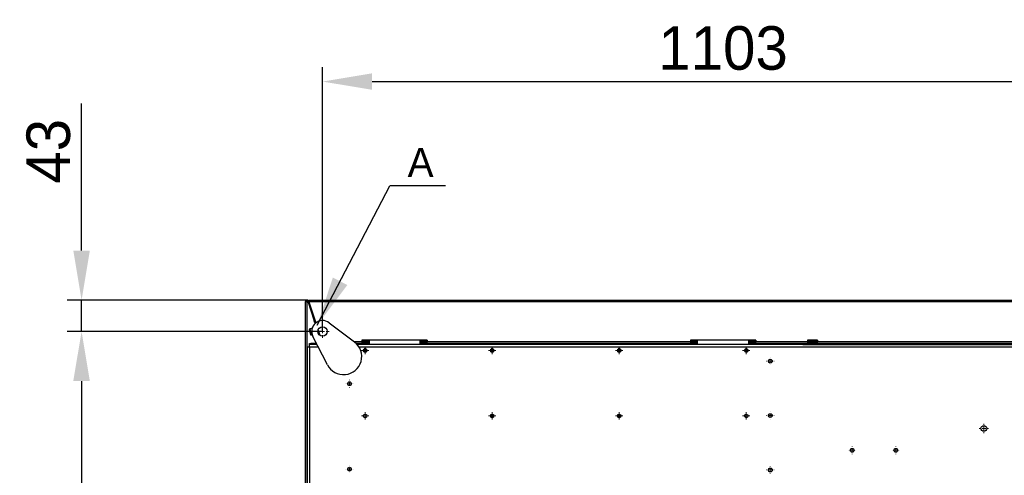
# Model space of a CAD drawing. Header units: millimetres. Extents: x 0 to 39025, y -31299 to 8400.
# Tile 62 of 209: x 14330 to 15686, y -26712 to -26084. Entities that reach past the tile are written whole.
import ezdxf

# ---------------------------------------------------------------- set-up
doc = ezdxf.new("R2010")
doc.units = ezdxf.units.MM
doc.header["$PDSIZE"] = -1
doc.layers.add('ANOTACIJE', color=7, linetype='Continuous')
doc.layers.add('DIMENZIJE', color=4, linetype='Continuous')
doc.styles.add('SLDTEXTSTYLE1', font='Montserrat-Regular.ttf')
doc.styles.add('SLDTEXTSTYLE6', font='txt')
doc.styles.get("Standard").update_dxf_attribs({"font": 'Montserrat-Regular.ttf'})
doc.dimstyles.new('SLDDIMSTYLE0', dxfattribs={"dimtxt": 3, "dimasz": 3.414889, "dimexe": 0, "dimexo": 0.0625, "dimgap": 0.75, "dimtad": 1, "dimdec": 0, "dimlfac": 20, "dimrnd": 1e-09, "dimzin": 12, "dimdsep": 46, "dimtxsty": 'SLDTEXTSTYLE6', "dimsah": 1, "dimcen": 0.09, "dimadec": 0, "dimazin": 3, "dimtfac": 1, "dimtdec": 0, "dimtofl": 0, "dimtmove": 0, "dimatfit": 3, "dimfxl": 1, "dimfrac": 2, "dimtolj": 1, "dimtzin": 12, "dimarcsym": 0})
doc.dimstyles.new('SLDDIMSTYLE3', dxfattribs={"dimtxt": 0.18, "dimasz": 3.414889, "dimexe": 0, "dimexo": 0.0625, "dimgap": 0, "dimtad": 0, "dimtih": 1, "dimtoh": 1, "dimdec": 0, "dimrnd": 1e-09, "dimzin": 0, "dimdsep": 46, "dimtxsty": 'Standard', "dimsah": 1, "dimcen": 0.09, "dimadec": 0, "dimazin": 0, "dimtfac": 3.414889, "dimtdec": 0, "dimtofl": 0, "dimtmove": 0, "dimatfit": 3, "dimfxl": 1, "dimfrac": 2, "dimtolj": 1, "dimtzin": 0, "dimarcsym": 0})

# ---------------------------------------------------------------- blocks, each defined once
blk = doc.blocks.new('SW_CENTERMARKSYMBOL_40')
at = {"color": 0, "linetype": 'Continuous', "lineweight": 18}
for p, q in [((-2.5, 0), (-4.5, 0)), ((0, 0), (-1.25, 0)), ((0, 2.5), (0, 4.5)), ((0, 0), (0, 1.25)), ((0, 0), (0, -1.25)), ((0, 0), (1.25, 0)), ((2.5, 0), (4.5, 0)), ((0, -2.5), (0, -4.5))]:
    blk.add_line(p, q, dxfattribs=at)
blk = doc.blocks.new('SW_CENTERMARKSYMBOL_44')
at = {"color": 0, "linetype": 'Continuous', "lineweight": 18}
for p, q in [((-2.5, 0), (-3.25, 0)), ((0, 0), (-1.25, 0)), ((0, 2.5), (0, 3.25)), ((0, 0), (0, 1.25)), ((0, 0), (0, -1.25)), ((0, 0), (1.25, 0)), ((2.5, 0), (3.25, 0)), ((0, -2.5), (0, -3.25))]:
    blk.add_line(p, q, dxfattribs=at)
blk = doc.blocks.new('SW_CENTERMARKSYMBOL_48')
at = {"color": 0, "linetype": 'Continuous', "lineweight": 18}
for p, q in [((-2.5, 0), (-2.55, 0)), ((0, 0), (-1.25, 0)), ((0, 2.5), (0, 2.55)), ((0, 0), (0, 1.25)), ((0, 0), (0, -1.25)), ((0, 0), (1.25, 0)), ((2.5, 0), (2.55, 0)), ((0, -2.5), (0, -2.55))]:
    blk.add_line(p, q, dxfattribs=at)
blk = doc.blocks.new('SW_CENTERMARKSYMBOL_49')
at = {"color": 0, "linetype": 'Continuous', "lineweight": 18}
for p, q in [((-2.5, 0), (-2.55, 0)), ((0, 0), (-1.25, 0)), ((0, 2.5), (0, 2.55)), ((0, 0), (0, 1.25)), ((0, 0), (0, -1.25)), ((0, 0), (1.25, 0)), ((2.5, 0), (2.55, 0)), ((0, -2.5), (0, -2.55))]:
    blk.add_line(p, q, dxfattribs=at)
blk = doc.blocks.new('SW_CENTERMARKSYMBOL_50')
at = {"color": 0, "linetype": 'Continuous', "lineweight": 18}
for p, q in [((-2.5, 0), (-2.55, 0)), ((0, 0), (-1.25, 0)), ((0, 2.5), (0, 2.55)), ((0, 0), (0, 1.25)), ((0, 0), (0, -1.25)), ((0, 0), (1.25, 0)), ((2.5, 0), (2.55, 0)), ((0, -2.5), (0, -2.55))]:
    blk.add_line(p, q, dxfattribs=at)
blk = doc.blocks.new('SW_CENTERMARKSYMBOL_55')
at = {"color": 0, "linetype": 'Continuous', "lineweight": 18}
for p, q in [((-2.5, 0), (-2.55, 0)), ((0, 0), (-1.25, 0)), ((0, 2.5), (0, 2.55)), ((0, 0), (0, 1.25)), ((0, 0), (0, -1.25)), ((0, 0), (1.25, 0)), ((2.5, 0), (2.55, 0)), ((0, -2.5), (0, -2.55))]:
    blk.add_line(p, q, dxfattribs=at)
blk = doc.blocks.new('SW_CENTERMARKSYMBOL_56')
at = {"color": 0, "linetype": 'Continuous', "lineweight": 18}
for p, q in [((-2.5, 0), (-2.55, 0)), ((0, 0), (-1.25, 0)), ((0, 2.5), (0, 2.55)), ((0, 0), (0, 1.25)), ((0, 0), (0, -1.25)), ((0, 0), (1.25, 0)), ((2.5, 0), (2.55, 0)), ((0, -2.5), (0, -2.55))]:
    blk.add_line(p, q, dxfattribs=at)
blk = doc.blocks.new('SW_CENTERMARKSYMBOL_69')
at = {"color": 0, "linetype": 'Continuous', "lineweight": 18}
for p, q in [((-2.5, 0), (-2.55, 0)), ((0, 0), (-1.25, 0)), ((0, 2.5), (0, 2.55)), ((0, 0), (0, 1.25)), ((0, 0), (0, -1.25)), ((0, 0), (1.25, 0)), ((2.5, 0), (2.55, 0)), ((0, -2.5), (0, -2.55))]:
    blk.add_line(p, q, dxfattribs=at)
blk = doc.blocks.new('SW_CENTERMARKSYMBOL_73')
at = {"color": 0, "linetype": 'Continuous', "lineweight": 18}
for p, q in [((-2.5, 0), (-2.55, 0)), ((0, 0), (-1.25, 0)), ((0, 2.5), (0, 2.55)), ((0, 0), (0, 1.25)), ((0, 0), (0, -1.25)), ((0, 0), (1.25, 0)), ((2.5, 0), (2.55, 0)), ((0, -2.5), (0, -2.55))]:
    blk.add_line(p, q, dxfattribs=at)
blk = doc.blocks.new('SW_CENTERMARKSYMBOL_86')
at = {"color": 0, "linetype": 'Continuous', "lineweight": 18}
for p, q in [((-1.25, 0), (-2.5, 0)), ((0, 0), (-1.25, 0)), ((0, 1.25), (0, 2.5)), ((0, 0), (0, 1.25)), ((0, 0), (0, -1.25)), ((0, 0), (1.25, 0)), ((1.25, 0), (2.5, 0)), ((0, -1.25), (0, -2.5))]:
    blk.add_line(p, q, dxfattribs=at)
blk = doc.blocks.new('SW_CENTERMARKSYMBOL_87')
at = {"color": 0, "linetype": 'Continuous', "lineweight": 18}
for p, q in [((-1.25, 0), (-2.5, 0)), ((0, 0), (-1.25, 0)), ((0, 1.25), (0, 2.5)), ((0, 0), (0, 1.25)), ((0, 0), (0, -1.25)), ((0, 0), (1.25, 0)), ((1.25, 0), (2.5, 0)), ((0, -1.25), (0, -2.5))]:
    blk.add_line(p, q, dxfattribs=at)
blk = doc.blocks.new('SW_CENTERMARKSYMBOL_88')
at = {"color": 0, "linetype": 'Continuous', "lineweight": 18}
for p, q in [((-1.25, 0), (-2.5, 0)), ((0, 0), (-1.25, 0)), ((0, 1.25), (0, 2.5)), ((0, 0), (0, 1.25)), ((0, 0), (0, -1.25)), ((0, 0), (1.25, 0)), ((1.25, 0), (2.5, 0)), ((0, -1.25), (0, -2.5))]:
    blk.add_line(p, q, dxfattribs=at)
blk = doc.blocks.new('SW_CENTERMARKSYMBOL_89')
at = {"color": 0, "linetype": 'Continuous', "lineweight": 18}
for p, q in [((-1.25, 0), (-2.5, 0)), ((0, 0), (-1.25, 0)), ((0, 1.25), (0, 2.5)), ((0, 0), (0, 1.25)), ((0, 0), (0, -1.25)), ((0, 0), (1.25, 0)), ((1.25, 0), (2.5, 0)), ((0, -1.25), (0, -2.5))]:
    blk.add_line(p, q, dxfattribs=at)
blk = doc.blocks.new('SW_CENTERMARKSYMBOL_90')
at = {"color": 0, "linetype": 'Continuous', "lineweight": 18}
for p, q in [((-1.25, 0), (-2.5, 0)), ((0, 0), (-1.25, 0)), ((0, 1.25), (0, 2.5)), ((0, 0), (0, 1.25)), ((0, 0), (0, -1.25)), ((0, 0), (1.25, 0)), ((1.25, 0), (2.5, 0)), ((0, -1.25), (0, -2.5))]:
    blk.add_line(p, q, dxfattribs=at)
blk = doc.blocks.new('SW_CENTERMARKSYMBOL_91')
at = {"color": 0, "linetype": 'Continuous', "lineweight": 18}
for p, q in [((-1.25, 0), (-2.5, 0)), ((0, 0), (-1.25, 0)), ((0, 1.25), (0, 2.5)), ((0, 0), (0, 1.25)), ((0, 0), (0, -1.25)), ((0, 0), (1.25, 0)), ((1.25, 0), (2.5, 0)), ((0, -1.25), (0, -2.5))]:
    blk.add_line(p, q, dxfattribs=at)
blk = doc.blocks.new('SW_CENTERMARKSYMBOL_92')
at = {"color": 0, "linetype": 'Continuous', "lineweight": 18}
for p, q in [((-1.25, 0), (-2.5, 0)), ((0, 0), (-1.25, 0)), ((0, 1.25), (0, 2.5)), ((0, 0), (0, 1.25)), ((0, 0), (0, -1.25)), ((0, 0), (1.25, 0)), ((1.25, 0), (2.5, 0)), ((0, -1.25), (0, -2.5))]:
    blk.add_line(p, q, dxfattribs=at)
blk = doc.blocks.new('SW_CENTERMARKSYMBOL_93')
at = {"color": 0, "linetype": 'Continuous', "lineweight": 18}
for p, q in [((-1.25, 0), (-2.5, 0)), ((0, 0), (-1.25, 0)), ((0, 1.25), (0, 2.5)), ((0, 0), (0, 1.25)), ((0, 0), (0, -1.25)), ((0, 0), (1.25, 0)), ((1.25, 0), (2.5, 0)), ((0, -1.25), (0, -2.5))]:
    blk.add_line(p, q, dxfattribs=at)
blk = doc.blocks.new('Adapt 2 S (spodaj)')
at = {"linetype": 'Continuous', "lineweight": 25}
for p, q in [((0, 97), (0, 713)), ((0, 713), (2.1, 713)), ((2, 713.3), (2.9, 713.4)), ((2.9, 713.4), (2, 713.3)), ((2, 713.3), (2, 713.3)), ((2, 713), (2, 713.3)), ((2.1, 101.2), (2.1, 713)), ((3, 713.3), (3.9, 713.6)), ((3, 713.3), (11.7, 686.3)), ((3.9, 713.6), (12.7, 686.6)), ((3.9, 713.6), (3.9, 713.6)), ((3.9, 713.6), (3.9, 713.6)), ((3.9, 713.6), (13.8, 683.3)), ((4.4, 712.1), (4.5, 712.1)), ((4.4, 712.1), (4.5, 712.1)), ((4.4, 712.1), (4.5, 712.1)), ((4.5, 715), (6.5, 715)), ((4.5, 715), (4.5, 712.9)), ((4.5, 712.9), (4.5, 712.1)), ((4.5, 712.1), (4.8, 711.8)), ((4.5, 712.1), (4.7, 712.1)), ((5, 711.3), (4.5, 711.7)), ((5, 711.2), (4.5, 711.7)), ((6.5, 713), (4.6, 712.4)), ((4.6, 712.4), (14, 683.5)), ((5.5, 712.9), (5.9, 712.9)), ((5.9, 712.8), (5.9, 712.8)), ((6.4, 714), (6.3, 713.8)), ((6.5, 715), (1143.5, 715)), ((6.5, 715), (6.5, 713)), ((6.5, 713), (1143.5, 713)), ((11.7, 686.3), (12.7, 686.6)), ((12.3, 684.4), (11.7, 686.3)), ((13.3, 684.7), (12.3, 684.4)), ((12.3, 684.4), (12.9, 682.6)), ((12.7, 686.6), (13.3, 684.7)), ((13.3, 684.7), (13.8, 683.3)), ((32.5, 683.8), (67.4, 657.3)), ((5.8, 675.4), (4.8, 674.3)), ((4.8, 674.3), (6.9, 667.7)), ((9.1, 676.5), (5.8, 675.4)), ((5.8, 675.4), (8.4, 667.4)), ((8.4, 667.4), (6.9, 667.7)), ((6.9, 667.7), (7, 667.2)), ((7, 667.2), (8.6, 666.9)), ((9, 667.6), (8.4, 667.4)), ((8.4, 667.4), (8.6, 666.9)), ((8.6, 666.9), (9.2, 667.1)), ((9.1, 676.4), (9.1, 676.5)), ((30.1, 625.9), (10.1, 665)), ((17, 673.2), (19.1, 667)), ((17, 673.2), (19.1, 667)), ((17.2, 673.7), (19.5, 666.6)), ((17.2, 673.7), (19.5, 666.6)), ((5.2, 653.9), (5.2, 655.4)), ((5.2, 655.4), (7.2, 655.4)), ((7.2, 653.9), (5.2, 653.9)), ((5.2, 650.8), (5.2, 653.6)), ((15.9, 653.6), (5.2, 653.6)), ((7.2, 655.4), (7.2, 653.9)), ((14.9, 655.4), (7.2, 655.4)), ((15.7, 653.9), (7.2, 653.9)), ((14.2, 656.8), (14.2, 656.3)), ((14.2, 655.4), (14.2, 656.3)), ((14.2, 656.3), (14.5, 656.3)), ((14.2, 653.6), (14.2, 653.9)), ((66.9, 657.7), (77.4, 657.7)), ((69.3, 655.7), (77.4, 655.7)), ((1078.7, 653.6), (71.3, 653.6)), ((167.4, 659.7), (77.4, 659.7)), ((77.4, 659.7), (77.4, 657.7)), ((77.4, 658.7), (87.4, 658.7)), ((77.4, 657.7), (77.4, 655.7)), ((77.4, 657.3), (87.4, 657.3)), ((87.4, 657.3), (77.4, 657.3)), ((77.4, 656.7), (87.4, 656.7)), ((77.4, 655.7), (87.4, 655.7)), ((87.4, 659.7), (87.4, 653.9)), ((157.4, 653.9), (87.4, 653.9)), ((87.4, 653.9), (87.4, 653.6)), ((157.4, 659.7), (157.4, 653.9)), ((157.4, 658.7), (167.4, 658.7)), ((157.4, 657.3), (167.4, 657.3)), ((167.4, 657.3), (157.4, 657.3)), ((157.4, 656.7), (167.4, 656.7)), ((157.4, 655.7), (167.4, 655.7)), ((157.4, 653.9), (157.4, 653.6)), ((167.4, 659.7), (167.4, 657.7)), ((167.4, 657.7), (530, 657.7)), ((167.4, 655.7), (167.4, 657.7)), ((167.4, 655.7), (530, 655.7)), ((620, 659.7), (530, 659.7)), ((530, 659.7), (530, 657.7)), ((530, 658.7), (540, 658.7)), ((530, 657.7), (530, 655.7)), ((530, 657.3), (540, 657.3)), ((540, 657.3), (530, 657.3)), ((530, 656.7), (540, 656.7)), ((530, 655.7), (540, 655.7)), ((540, 653.9), (540, 659.7)), ((610, 653.9), (540, 653.9)), ((540, 653.6), (540, 653.9)), ((610, 659.7), (610, 653.9)), ((610, 658.7), (620, 658.7)), ((610, 657.3), (620, 657.3)), ((620, 657.3), (610, 657.3)), ((610, 656.7), (620, 656.7)), ((610, 655.7), (620, 655.7)), ((610, 653.9), (610, 653.6)), ((620, 659.7), (620, 657.7)), ((620, 655.7), (620, 657.7)), ((620, 657.7), (691.1, 657.7)), ((620, 655.7), (691.1, 655.7)), ((683.1, 653.9), (683.1, 655.4)), ((683.1, 655.4), (685.1, 655.4)), ((685.1, 653.9), (683.1, 653.9)), ((685.1, 655.4), (685.1, 653.9)), ((685.1, 655.4), (989.6, 655.4)), ((685.1, 653.9), (989.6, 653.9)), ((685.1, 653.9), (685.1, 653.6)), ((705.1, 659.7), (691.1, 659.7)), ((691.1, 659.7), (691.1, 657.7)), ((691.1, 658.7), (705.1, 658.7)), ((691.1, 657.7), (691.1, 655.7)), ((691.1, 657.3), (705.1, 657.3)), ((705.1, 657.3), (691.1, 657.3)), ((705.1, 656.7), (691.1, 656.7)), ((705.1, 655.7), (691.1, 655.7)), ((704.6, 653.6), (704.6, 653.9)), ((705.1, 659.7), (705.1, 657.7)), ((705.1, 655.7), (705.1, 657.7)), ((705.1, 657.7), (982.6, 657.7)), ((705.1, 655.7), (982.6, 655.7)), ((2.4, 650.8), (5.2, 650.8)), ((2.4, 650.8), (2.4, 222.4)), ((5.2, 650.8), (17.3, 650.8)), ((5.2, 650.8), (5.2, 257)), ((73.4, 650.8), (1076.6, 650.8)), ((84.5, 645.3), (79.5, 645.3)), ((84.2, 644.3), (79.8, 644.3)), ((79.9, 646.8), (84.1, 646.8)), ((83.3, 647.6), (80.7, 647.6)), ((259.5, 645.3), (254.5, 645.3)), ((259.2, 644.3), (254.8, 644.3)), ((254.9, 646.8), (259.1, 646.8)), ((258.3, 647.6), (255.7, 647.6)), ((434.5, 645.3), (429.5, 645.3)), ((434.2, 644.3), (429.8, 644.3)), ((429.9, 646.8), (434.1, 646.8)), ((433.3, 647.6), (430.7, 647.6)), ((609.5, 645.3), (604.5, 645.3)), ((609.2, 644.3), (604.8, 644.3)), ((604.9, 646.8), (609.1, 646.8)), ((608.3, 647.6), (605.7, 647.6)), ((2.1, 600.4), (2.4, 600.4)), ((254.8, 556.6), (259.2, 556.6)), ((429.8, 556.6), (434.2, 556.6)), ((254.8, 554.2), (259.2, 554.2)), ((429.8, 554.2), (434.2, 554.2)), ((2.4, 520.4), (2.1, 520.4))]:
    blk.add_line(p, q, dxfattribs=at)
for centre, radius in [((23.4, 671.8), 6.5), ((82, 645.4), 2.5), ((257, 645.4), 2.5), ((432, 645.4), 2.5), ((607, 645.4), 2.5), ((640.1, 630.9), 2.6), ((60.5, 599.8), 2.6), ((82, 555.4), 2.5), ((257, 555.4), 2.5), ((432, 555.4), 2.5), ((607, 555.4), 2.5), ((640.1, 555.9), 2.6), ((934.2, 538.2), 4), ((934.2, 538.2), 4), ((752.9, 508), 2.6), ((812.9, 508), 2.6), ((60.5, 482), 2.6), ((640.1, 480.9), 2.6)]:
    blk.add_circle(centre, radius, dxfattribs=at)
for centre, radius, start, end in [((2, 713), 2, 18, 180), ((2, 713), 1, 18, 180), ((7.4, 712.8), 1.48, 127.655, 178.8039), ((7.5, 712.1), 1.66, 126.3292, 155.9235), ((23.4, 671.8), 15, 52.8396, 207.1604), ((52.3, 637.3), 25, 207.1604, 52.8396)]:
    blk.add_arc(centre, radius, start, end, dxfattribs=at)
for points, knots in [([(2, 713.3), (1.7, 713.3), (1.4, 713.2), (1.1, 713.2), (1, 713.2)], [0, 0, 0, 0, 0.77446, 1, 1, 1, 1]), ([(2, 713.3), (1.7, 713.2), (1.5, 713.2), (1.1, 713.1), (1, 713), (1, 713)], [0, 0, 0, 0, 0.5, 0.5, 1, 1, 1, 1]), ([(4.6, 712.4), (4.5, 712.7), (4.5, 713), (4.6, 713.6), (4.7, 713.9), (5.1, 714.4), (5.3, 714.6), (5.9, 714.9), (6.2, 715), (6.5, 715)], [0, 0, 0, 0, 0.25, 0.25, 0.5, 0.5, 0.75, 0.75, 1, 1, 1, 1]), ([(6.5, 714), (6.4, 714), (6.2, 713.9), (5.9, 713.8), (5.8, 713.7), (5.6, 713.4), (5.6, 713.3), (5.5, 713), (5.5, 712.8), (5.6, 712.7)], [0, 0, 0, 0, 0.25, 0.25, 0.5, 0.5, 0.75, 0.75, 1, 1, 1, 1])]:
    blk.add_open_spline(points, degree=3, knots=knots, dxfattribs=at)
at = {"linetype": 'Continuous', "lineweight": 0, "xscale": 2, "yscale": 2, "zscale": 2}
for name, p in [('SW_CENTERMARKSYMBOL_40', (23.4, 671.8)), ('SW_CENTERMARKSYMBOL_92', (82, 645.4)), ('SW_CENTERMARKSYMBOL_90', (257, 645.4)), ('SW_CENTERMARKSYMBOL_88', (432, 645.4)), ('SW_CENTERMARKSYMBOL_86', (607, 645.4)), ('SW_CENTERMARKSYMBOL_48', (640.1, 630.9)), ('SW_CENTERMARKSYMBOL_55', (60.5, 599.8)), ('SW_CENTERMARKSYMBOL_93', (82, 555.4)), ('SW_CENTERMARKSYMBOL_91', (257, 555.4)), ('SW_CENTERMARKSYMBOL_89', (432, 555.4)), ('SW_CENTERMARKSYMBOL_87', (607, 555.4)), ('SW_CENTERMARKSYMBOL_49', (640.1, 555.9)), ('SW_CENTERMARKSYMBOL_44', (934.2, 538.2)), ('SW_CENTERMARKSYMBOL_73', (752.9, 508)), ('SW_CENTERMARKSYMBOL_69', (812.9, 508)), ('SW_CENTERMARKSYMBOL_56', (60.5, 482)), ('SW_CENTERMARKSYMBOL_50', (640.1, 480.9))]:
    blk.add_blockref(name, p, dxfattribs=at)
blk = doc.blocks.new('*D207')
at = {"layer": 'Defpoints', "color": 0, "transparency": 16777216}
for p in [(15850, -26169.1), (14746.8, -26513.3), (15850, -26513.3)]:
    blk.add_point(p, dxfattribs=at)
at = {"layer": 'DIMENZIJE', "color": 0, "lineweight": -2, "transparency": 16777216}
for p, q in [((14746.8, -26512.1), (14746.8, -26149.1)), ((15850, -26512.1), (15850, -26149.1)), ((14815.1, -26169.1), (15781.7, -26169.1))]:
    blk.add_line(p, q, dxfattribs=at)
at = {"layer": 'DIMENZIJE', "color": 0, "transparency": 16777216}
for points in [[(14815.1, -26157.7), (14815.1, -26180.4), (14746.8, -26169.1)], [(15781.7, -26157.7), (15781.7, -26180.4), (15850, -26169.1)]]:
    blk.add_solid(points, dxfattribs=at)
at = {"layer": 'DIMENZIJE', "color": 0, "transparency": 16777216, "insert": (15298.4, -26123.2), "char_height": 60, "attachment_point": 5, "style": 'SLDTEXTSTYLE6'}
blk.add_mtext('\\A1;1103', dxfattribs=at)
blk = doc.blocks.new('*D210')
at = {"layer": 'Defpoints', "color": 0, "transparency": 16777216}
for p in [(14746.8, -26513.3), (14414.9, -27142), (14746.8, -27142)]:
    blk.add_point(p, dxfattribs=at)
at = {"layer": 'DIMENZIJE', "color": 0, "lineweight": -2, "transparency": 16777216}
for p, q in [((14745.5, -26513.3), (14394.9, -26513.3)), ((14414.9, -26581.6), (14414.9, -27073.7)), ((14745.5, -27142), (14394.9, -27142))]:
    blk.add_line(p, q, dxfattribs=at)
at = {"layer": 'DIMENZIJE', "color": 0, "transparency": 16777216}
for points in [[(14403.5, -26581.6), (14426.3, -26581.6), (14414.9, -26513.3)], [(14403.5, -27073.7), (14426.3, -27073.7), (14414.9, -27142)]]:
    blk.add_solid(points, dxfattribs=at)
at = {"layer": 'DIMENZIJE', "color": 0, "transparency": 16777216, "insert": (14369, -26827.7), "char_height": 60, "attachment_point": 5, "rotation": 90, "style": 'SLDTEXTSTYLE6'}
blk.add_mtext('\\A1;629', dxfattribs=at)
blk = doc.blocks.new('*D211')
at = {"layer": 'Defpoints', "color": 0, "transparency": 16777216}
for p in [(14727.9, -26470.2), (14414.9, -26513.3), (14746.8, -26513.3)]:
    blk.add_point(p, dxfattribs=at)
at = {"layer": 'DIMENZIJE', "color": 0, "lineweight": -2, "transparency": 16777216}
for p, q in [((14414.9, -26401.9), (14414.9, -26199.2)), ((14726.6, -26470.2), (14394.9, -26470.2)), ((14414.9, -26513.3), (14414.9, -26470.2)), ((14745.5, -26513.3), (14394.9, -26513.3)), ((14414.9, -26581.6), (14414.9, -26649.9))]:
    blk.add_line(p, q, dxfattribs=at)
at = {"layer": 'DIMENZIJE', "color": 0, "transparency": 16777216}
for points in [[(14403.5, -26401.9), (14426.3, -26401.9), (14414.9, -26470.2)], [(14403.5, -26581.6), (14426.3, -26581.6), (14414.9, -26513.3)]]:
    blk.add_solid(points, dxfattribs=at)
at = {"layer": 'DIMENZIJE', "color": 0, "transparency": 16777216, "insert": (14369.4, -26265.1), "char_height": 60, "attachment_point": 5, "rotation": 90, "style": 'SLDTEXTSTYLE6'}
blk.add_mtext('\\A1;43', dxfattribs=at)

msp = doc.modelspace()

# ---------------------------------------------------------------- linework, layer by layer
msp.add_circle((14746.8, -26513.3), 6.48)
at = {"layer": 'ANOTACIJE', "color": 0}
msp.add_line((14916, -26312.6), (14839.5, -26312.6), dxfattribs=at)

# ---------------------------------------------------------------- block references
at = {"color": 1}
msp.add_blockref('Adapt 2 S (spodaj)', (14723.4, -27185.1), dxfattribs=at)

# ---------------------------------------------------------------- texts
at = {"layer": 'ANOTACIJE', "color": 0, "insert": (14864, -26260.4), "char_height": 40, "attachment_point": 1, "style": 'SLDTEXTSTYLE1'}
msp.add_mtext('A', dxfattribs=at)

# ---------------------------------------------------------------- dimensions: what is measured, and where the dimension line sits
at = {"layer": 'DIMENZIJE'}
dim = msp.add_linear_dim(base=(15850, -26169.1), p1=(14746.8, -26513.3), p2=(15850, -26513.3), dimstyle='SLDDIMSTYLE0', override={"dimscale": 20, "dimexe": 1, "dimlfac": 1, "dimdle": 1, "dimtofl": 1}, dxfattribs=at)
dim.commit()
dim.dimension.update_dxf_attribs({"geometry": '*D207', "text_midpoint": (15298.4, -26123.2)})
dim = msp.add_linear_dim(base=(14414.9, -26513.3), p1=(14727.9, -26470.2), p2=(14746.8, -26513.3), angle=90, dimstyle='SLDDIMSTYLE0', override={"dimscale": 20, "dimexe": 1, "dimlfac": 1, "dimdle": 1, "dimtofl": 1}, dxfattribs=at)
dim.commit()
dim.dimension.update_dxf_attribs({"geometry": '*D211', "text_midpoint": (14414.9, -26265.1), "dimtype": 160})
dim = msp.add_linear_dim(base=(14414.9, -27142), p1=(14746.8, -26513.3), p2=(14746.8, -27142), angle=90, dimstyle='SLDDIMSTYLE0', override={"dimscale": 20, "dimexe": 1, "dimlfac": 1, "dimdle": 1, "dimtofl": 1}, dxfattribs=at)
dim.commit()
dim.dimension.update_dxf_attribs({"geometry": '*D210', "text_midpoint": (14369, -26827.7)})

# ---------------------------------------------------------------- leaders
at = {"layer": 'ANOTACIJE', "color": 7}
msp.add_leader([(14739.4, -26504.8), (14839.5, -26312.6)], dimstyle='SLDDIMSTYLE3', override={"dimscale": 20}, dxfattribs=at)

doc.saveas('drawing.dxf')
